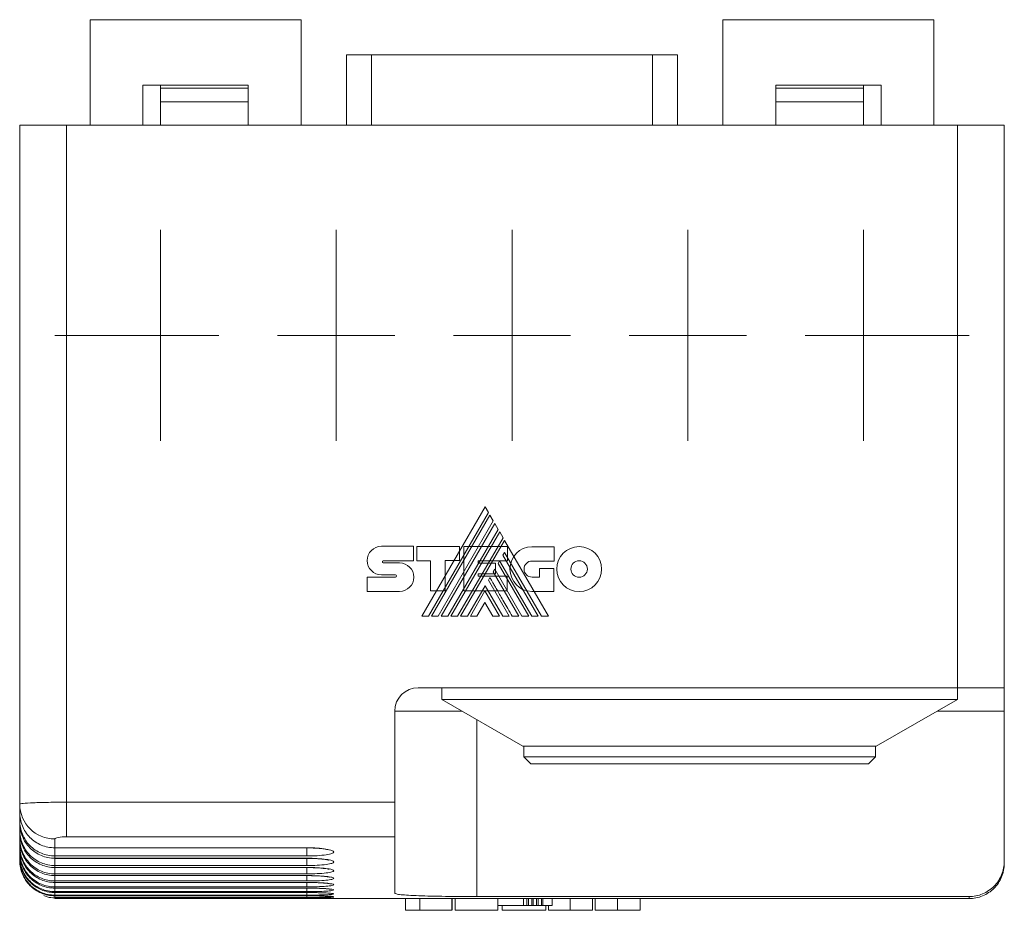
# Model space of a CAD drawing. Header units: millimetres. Extents: x 20 to 193, y 78 to 211.
# Tile 1 of 8: x 84 to 126, y 78 to 116. Entities that reach past the tile are written whole.
import ezdxf

# ---------------------------------------------------------------- set-up
doc = ezdxf.new("R2010")
doc.units = ezdxf.units.MM
doc.layers.add('___VS___', color=7, linetype='Continuous', lineweight=15)

# ---------------------------------------------------------------- blocks, each defined once
blk = doc.blocks.new('SW_CENTERMARKSYMBOL_2')
at = {"layer": '___VS___', "color": 0}
for p, q in [((-7.5, 2.5), (-7.5, 4.5)), ((0, 2.5), (0, 4.5)), ((7.5, 2.5), (7.5, 4.5)), ((15, 2.5), (15, 4.5)), ((22.5, 2.5), (22.5, 4.5)), ((-7.5, 0), (-7.5, 2.5)), ((0, 0), (0, 2.5)), ((7.5, 0), (7.5, 2.5)), ((15, 0), (15, 2.5)), ((22.5, 0), (22.5, 2.5)), ((-10, 0), (-12, 0)), ((-7.5, 0), (-10, 0)), ((-7.5, 0), (-7.5, -2.5)), ((-7.5, 0), (-5, 0)), ((0, 0), (-2.5, 0)), ((0, 0), (0, -2.5)), ((0, 0), (2.5, 0)), ((7.5, 0), (5, 0)), ((7.5, 0), (7.5, -2.5)), ((7.5, 0), (10, 0)), ((15, 0), (12.5, 0)), ((15, 0), (15, -2.5)), ((15, 0), (17.5, 0)), ((22.5, 0), (20, 0)), ((22.5, 0), (22.5, -2.5)), ((22.5, 0), (25, 0)), ((25, 0), (27, 0)), ((-7.5, -2.5), (-7.5, -4.5)), ((0, -2.5), (0, -4.5)), ((7.5, -2.5), (7.5, -4.5)), ((15, -2.5), (15, -4.5)), ((22.5, -2.5), (22.5, -4.5))]:
    blk.add_line(p, q, dxfattribs=at)

msp = doc.modelspace()

# ---------------------------------------------------------------- linework, layer by layer
at = {"color": 7, "linetype": 'Continuous', "lineweight": 15}
for p, q in [((87.001, 115.735), (87.001, 111.235)), ((96.001, 115.735), (87.001, 115.735)), ((96.001, 115.735), (96.001, 111.235)), ((114.001, 115.735), (114.001, 111.235)), ((114.001, 115.735), (123.001, 115.735)), ((123.001, 115.735), (123.001, 111.235)), ((97.943, 114.235), (97.943, 111.235)), ((97.943, 114.235), (99.012, 114.235)), ((99.012, 114.235), (99.012, 111.235)), ((99.012, 114.235), (110.99, 114.235)), ((110.99, 114.235), (110.99, 111.235)), ((110.99, 114.235), (112.059, 114.235)), ((112.059, 114.235), (112.059, 111.235)), ((89.251, 112.935), (89.251, 111.235)), ((93.751, 112.935), (89.251, 112.935)), ((90.001, 112.935), (90.001, 112.813)), ((90.001, 112.813), (93.751, 112.813)), ((90.001, 112.813), (90.001, 112.235)), ((93.751, 111.235), (93.751, 112.935)), ((120.751, 112.935), (116.251, 112.935)), ((116.251, 112.935), (116.251, 111.235)), ((116.251, 112.813), (120.001, 112.813)), ((120.001, 112.935), (120.001, 112.813)), ((120.001, 112.813), (120.001, 112.235)), ((120.751, 111.235), (120.751, 112.935)), ((90.001, 112.235), (93.751, 112.235)), ((90.001, 112.235), (90.001, 111.235)), ((116.251, 112.235), (120.001, 112.235)), ((120.001, 112.235), (120.001, 111.235)), ((84.001, 82.262), (84.001, 111.235)), ((84.001, 111.235), (86.001, 111.235)), ((86.001, 111.235), (86.001, 82.349)), ((124.001, 111.235), (86.001, 111.235)), ((124.001, 87.235), (124.001, 111.235)), ((124.001, 111.235), (126.001, 111.235)), ((126.001, 111.235), (126.001, 87.235)), ((101.001, 87.235), (124.001, 87.235)), ((102.001, 87.235), (102.001, 86.735)), ((124.001, 86.735), (124.001, 87.235)), ((126.001, 87.235), (124.001, 87.235)), ((126.001, 87.235), (126.001, 86.235)), ((102.001, 86.735), (105.465, 84.735)), ((102.001, 86.735), (124.001, 86.735)), ((120.537, 84.735), (124.001, 86.735)), ((100.001, 86.235), (100.001, 82.349)), ((126.001, 79.823), (126.001, 86.235)), ((120.537, 84.735), (105.465, 84.735)), ((105.501, 84.735), (105.501, 84.285)), ((120.501, 84.285), (120.501, 84.735)), ((105.501, 84.285), (105.801, 83.985)), ((105.501, 84.285), (120.501, 84.285)), ((120.201, 83.985), (120.501, 84.285)), ((120.201, 83.985), (105.801, 83.985)), ((86.001, 82.349), (100.001, 82.349)), ((86.001, 82.349), (86.001, 80.871)), ((100.001, 82.349), (100.001, 80.871)), ((84.001, 81.913), (84.001, 82.262)), ((84.001, 81.561), (84.001, 81.913)), ((84.001, 81.464), (84.001, 81.561)), ((84.001, 81.152), (84.001, 81.464)), ((84.001, 81.067), (84.001, 81.152)), ((84.001, 80.796), (84.001, 81.067)), ((84.001, 80.721), (84.001, 80.796)), ((84.001, 80.49), (84.001, 80.721)), ((85.501, 80.784), (85.501, 80.404)), ((100.001, 80.871), (86.001, 80.871)), ((100.001, 78.467), (100.001, 80.871)), ((84.001, 80.427), (84.001, 80.49)), ((84.001, 80.237), (84.001, 80.427)), ((84.001, 80.185), (84.001, 80.237)), ((85.501, 80.404), (96.251, 80.404)), ((85.501, 80.399), (85.501, 80.404)), ((85.501, 80.399), (96.251, 80.399)), ((84.001, 80.035), (84.001, 80.185)), ((84.001, 79.995), (84.001, 80.035)), ((84.001, 79.995), (84.008, 79.911)), ((84.001, 79.885), (84.001, 79.995)), ((84.001, 79.857), (84.001, 79.885)), ((84.001, 79.786), (84.001, 79.857)), ((85.501, 80.053), (85.501, 79.957)), ((96.251, 80.053), (85.501, 80.053)), ((85.501, 79.957), (96.251, 79.957)), ((85.501, 79.953), (85.501, 79.957)), ((85.501, 79.953), (96.251, 79.953)), ((126.001, 79.823), (126.001, 79.736)), ((84.001, 79.771), (84.001, 79.786)), ((84.001, 79.74), (84.001, 79.771)), ((84.001, 79.736), (84.001, 79.74)), ((85.501, 79.647), (85.501, 79.561)), ((96.251, 79.647), (85.501, 79.647)), ((85.501, 79.561), (96.251, 79.561)), ((85.501, 79.558), (85.501, 79.561)), ((85.501, 79.558), (96.251, 79.558)), ((85.501, 79.291), (85.501, 79.217)), ((96.251, 79.291), (85.501, 79.291)), ((85.501, 79.217), (96.251, 79.217)), ((85.501, 79.215), (85.501, 79.217)), ((85.501, 79.215), (96.251, 79.215)), ((85.501, 78.987), (85.501, 78.925)), ((96.251, 78.987), (85.501, 78.987)), ((96.251, 79.217), (96.251, 79.215)), ((85.501, 78.925), (96.251, 78.925)), ((85.501, 78.923), (85.501, 78.925)), ((85.501, 78.923), (96.251, 78.923)), ((85.501, 78.735), (85.501, 78.684)), ((96.251, 78.735), (85.501, 78.735)), ((85.501, 78.684), (96.251, 78.684)), ((85.501, 78.683), (85.501, 78.684)), ((85.501, 78.683), (96.251, 78.683)), ((96.251, 78.925), (96.251, 78.923)), ((96.251, 78.684), (96.251, 78.683)), ((85.501, 78.534), (85.501, 78.494)), ((96.251, 78.534), (85.501, 78.534)), ((85.501, 78.494), (96.251, 78.494)), ((85.501, 78.494), (96.251, 78.494)), ((85.501, 78.494), (85.501, 78.494)), ((85.501, 78.384), (85.501, 78.357)), ((96.251, 78.384), (85.501, 78.384)), ((85.501, 78.357), (96.251, 78.357)), ((85.501, 78.356), (85.501, 78.357)), ((85.501, 78.356), (96.251, 78.356)), ((85.501, 78.286), (85.501, 78.271)), ((96.251, 78.286), (85.501, 78.286)), ((85.501, 78.271), (96.251, 78.271)), ((85.501, 78.24), (85.501, 78.236)), ((96.251, 78.24), (85.501, 78.24)), ((85.501, 78.236), (96.251, 78.236)), ((96.251, 78.494), (96.251, 78.494)), ((96.251, 78.357), (96.251, 78.356)), ((97.184, 78.235), (100.539, 78.235)), ((100.462, 77.735), (100.462, 78.235)), ((101.067, 77.735), (101.067, 78.235)), ((102.441, 78.235), (101.067, 78.235)), ((102.441, 78.235), (102.574, 78.235)), ((102.441, 77.735), (102.441, 78.235)), ((102.45, 77.735), (102.45, 78.235)), ((102.574, 77.735), (102.574, 78.235)), ((104.4, 78.235), (102.574, 78.235)), ((124.501, 78.322), (103.501, 78.322)), ((105.49, 78.235), (104.4, 78.235)), ((104.4, 77.735), (104.4, 78.235)), ((105.49, 77.935), (105.49, 78.235)), ((105.636, 78.235), (105.49, 78.235)), ((105.636, 77.935), (105.636, 78.235)), ((105.7, 78.235), (105.636, 78.235)), ((105.7, 77.935), (105.7, 78.235)), ((105.843, 78.235), (105.7, 78.235)), ((105.843, 77.935), (105.843, 78.235)), ((105.906, 78.235), (105.843, 78.235)), ((105.906, 77.935), (105.906, 78.235)), ((106.05, 78.235), (105.906, 78.235)), ((106.05, 77.935), (106.05, 78.235)), ((106.114, 78.235), (106.05, 78.235)), ((106.114, 77.935), (106.114, 78.235)), ((106.259, 78.235), (106.114, 78.235)), ((106.259, 77.935), (106.259, 78.235)), ((106.321, 78.235), (106.259, 78.235)), ((106.321, 77.935), (106.321, 78.235)), ((106.647, 78.235), (106.321, 78.235)), ((106.647, 78.235), (107.483, 78.235)), ((106.716, 78.235), (106.716, 77.935)), ((107.483, 77.735), (107.483, 78.235)), ((108.438, 78.235), (107.483, 78.235)), ((108.438, 78.235), (109.461, 78.235)), ((108.438, 77.735), (108.438, 78.235)), ((108.545, 77.735), (108.545, 78.235)), ((109.504, 77.735), (109.504, 78.235)), ((110.2, 78.235), (112.824, 78.235)), ((110.462, 77.735), (110.462, 78.235)), ((113.751, 78.236), (124.501, 78.236)), ((124.501, 78.236), (124.501, 78.322)), ((102.441, 77.735), (101.067, 77.735)), ((104.4, 77.735), (102.574, 77.735)), ((105.49, 77.935), (104.4, 77.935)), ((104.583, 77.735), (104.583, 77.935)), ((106.444, 77.735), (104.583, 77.735)), ((105.636, 77.935), (105.49, 77.935)), ((105.7, 77.935), (105.636, 77.935)), ((105.843, 77.935), (105.7, 77.935)), ((105.906, 77.935), (105.843, 77.935)), ((106.05, 77.935), (105.906, 77.935)), ((106.114, 77.935), (106.05, 77.935)), ((106.259, 77.935), (106.114, 77.935)), ((106.321, 77.935), (106.259, 77.935)), ((106.716, 77.935), (106.321, 77.935)), ((106.444, 77.735), (106.444, 77.935)), ((106.554, 77.735), (106.554, 77.935)), ((108.438, 77.735), (107.483, 77.735))]:
    msp.add_line(p, q, dxfattribs=at)
at = {"color": 8, "linetype": 'Continuous', "lineweight": 15}
for p, q in [((102.867, 86.235), (100.001, 86.235)), ((126.001, 86.235), (123.135, 86.235)), ((103.501, 85.869), (103.501, 78.322)), ((85.501, 80.053), (85.501, 80.399)), ((96.251, 80.404), (96.251, 80.399)), ((96.251, 80.053), (96.251, 80.399)), ((85.501, 79.647), (85.501, 79.957)), ((96.251, 79.957), (96.251, 79.953)), ((96.251, 79.647), (96.251, 79.953)), ((85.501, 79.291), (85.501, 79.558)), ((96.251, 79.561), (96.251, 79.558)), ((96.251, 79.291), (96.251, 79.558)), ((85.501, 78.987), (85.501, 79.214)), ((96.251, 78.987), (96.251, 79.215)), ((85.501, 78.735), (85.501, 78.923)), ((85.501, 78.534), (85.501, 78.683)), ((96.251, 78.735), (96.251, 78.923)), ((96.251, 78.534), (96.251, 78.683)), ((85.501, 78.384), (85.501, 78.494)), ((85.501, 78.286), (85.501, 78.356)), ((85.501, 78.24), (85.501, 78.271)), ((96.251, 78.384), (96.251, 78.494)), ((96.251, 78.286), (96.251, 78.356)), ((96.251, 78.24), (96.251, 78.271))]:
    msp.add_line(p, q, dxfattribs=at)
at = {"color": 7, "linetype": 'Continuous', "lineweight": 15}
for centre, radius, start, end in [((101.001, 86.235), 1, 90, 180), ((85.49, 82.273), 1.489, 180.4233, 270.4171)]:
    msp.add_arc(centre, radius, start, end, dxfattribs=at)
for points, knots in [([(86.001, 82.349), (85.869, 82.349), (85.739, 82.348), (85.483, 82.346), (85.356, 82.344), (85.114, 82.34), (84.999, 82.337), (84.782, 82.331), (84.679, 82.327), (84.402, 82.315), (84.253, 82.305), (84.054, 82.285), (84.001, 82.273), (84.001, 82.262)], [0, 0, 0, 0, 0.125, 0.125, 0.25, 0.25, 0.375, 0.375, 0.5, 0.5, 0.75, 0.75, 1, 1, 1, 1]), ([(84.001, 81.913), (84.001, 81.813), (84.011, 81.716), (84.048, 81.524), (84.077, 81.428), (84.152, 81.246), (84.198, 81.159), (84.306, 80.995), (84.369, 80.918), (84.576, 80.708), (84.743, 80.596), (85.105, 80.444), (85.302, 80.404), (85.501, 80.404)], [0, 0, 0, 0, 0.125, 0.125, 0.25, 0.25, 0.375, 0.375, 0.5, 0.5, 0.75, 0.75, 1, 1, 1, 1]), ([(85.501, 80.053), (85.402, 80.053), (85.304, 80.063), (85.112, 80.101), (85.016, 80.131), (84.835, 80.207), (84.748, 80.253), (84.585, 80.363), (84.508, 80.426), (84.301, 80.635), (84.19, 80.803), (84.04, 81.165), (84.001, 81.362), (84.001, 81.561)], [0, 0, 0, 0, 0.125, 0.125, 0.25, 0.25, 0.375, 0.375, 0.5, 0.5, 0.75, 0.75, 1, 1, 1, 1]), ([(84.001, 81.464), (84.001, 81.365), (84.011, 81.267), (84.048, 81.075), (84.077, 80.98), (84.152, 80.797), (84.198, 80.711), (84.306, 80.547), (84.369, 80.47), (84.577, 80.261), (84.744, 80.148), (85.105, 79.997), (85.302, 79.957), (85.501, 79.957)], [0, 0, 0, 0, 0.125, 0.125, 0.25, 0.25, 0.375, 0.375, 0.5, 0.5, 0.75, 0.75, 1, 1, 1, 1]), ([(85.501, 79.647), (85.402, 79.647), (85.304, 79.657), (85.112, 79.695), (85.017, 79.724), (84.835, 79.8), (84.749, 79.846), (84.586, 79.955), (84.509, 80.019), (84.301, 80.227), (84.19, 80.395), (84.041, 80.757), (84.001, 80.954), (84.001, 81.152)], [0, 0, 0, 0, 0.125, 0.125, 0.25, 0.25, 0.375, 0.375, 0.5, 0.5, 0.75, 0.75, 1, 1, 1, 1]), ([(84.001, 81.067), (84.001, 80.967), (84.011, 80.87), (84.048, 80.678), (84.077, 80.583), (84.152, 80.401), (84.198, 80.314), (84.306, 80.151), (84.37, 80.073), (84.577, 79.865), (84.744, 79.752), (85.105, 79.601), (85.302, 79.561), (85.501, 79.561)], [0, 0, 0, 0, 0.125, 0.125, 0.25, 0.25, 0.375, 0.375, 0.5, 0.5, 0.75, 0.75, 1, 1, 1, 1]), ([(85.501, 79.291), (85.402, 79.291), (85.304, 79.301), (85.112, 79.339), (85.017, 79.368), (84.835, 79.444), (84.749, 79.49), (84.586, 79.6), (84.509, 79.663), (84.302, 79.871), (84.19, 80.039), (84.041, 80.4), (84.001, 80.597), (84.001, 80.796)], [0, 0, 0, 0, 0.125, 0.125, 0.25, 0.25, 0.375, 0.375, 0.5, 0.5, 0.75, 0.75, 1, 1, 1, 1]), ([(84.001, 80.721), (84.001, 80.622), (84.011, 80.524), (84.049, 80.333), (84.077, 80.237), (84.152, 80.055), (84.198, 79.969), (84.307, 79.806), (84.37, 79.728), (84.577, 79.52), (84.744, 79.408), (85.105, 79.257), (85.303, 79.217), (85.501, 79.217)], [0, 0, 0, 0, 0.125, 0.125, 0.25, 0.25, 0.375, 0.375, 0.5, 0.5, 0.75, 0.75, 1, 1, 1, 1]), ([(85.501, 80.784), (85.501, 80.806), (85.554, 80.829), (85.737, 80.862), (85.867, 80.871), (86.001, 80.871)], [0, 0, 0, 0, 0.5, 0.5, 1, 1, 1, 1]), ([(85.501, 78.987), (85.402, 78.987), (85.304, 78.997), (85.112, 79.035), (85.017, 79.064), (84.835, 79.14), (84.749, 79.186), (84.586, 79.295), (84.509, 79.359), (84.302, 79.566), (84.19, 79.734), (84.041, 80.095), (84.001, 80.292), (84.001, 80.49)], [0, 0, 0, 0, 0.125, 0.125, 0.25, 0.25, 0.375, 0.375, 0.5, 0.5, 0.75, 0.75, 1, 1, 1, 1]), ([(84.001, 80.427), (84.001, 80.328), (84.011, 80.231), (84.049, 80.039), (84.077, 79.944), (84.152, 79.762), (84.198, 79.676), (84.307, 79.512), (84.37, 79.435), (84.578, 79.227), (84.745, 79.115), (85.106, 78.965), (85.303, 78.925), (85.501, 78.925)], [0, 0, 0, 0, 0.125, 0.125, 0.25, 0.25, 0.375, 0.375, 0.5, 0.5, 0.75, 0.75, 1, 1, 1, 1]), ([(85.501, 78.735), (85.402, 78.735), (85.304, 78.744), (85.113, 78.783), (85.017, 78.812), (84.836, 78.887), (84.75, 78.933), (84.587, 79.042), (84.509, 79.105), (84.302, 79.313), (84.19, 79.481), (84.041, 79.842), (84.001, 80.039), (84.001, 80.237)], [0, 0, 0, 0, 0.125, 0.125, 0.25, 0.25, 0.375, 0.375, 0.5, 0.5, 0.75, 0.75, 1, 1, 1, 1]), ([(96.251, 80.404), (96.404, 80.404), (96.554, 80.399), (96.834, 80.38), (96.961, 80.367), (97.172, 80.333), (97.257, 80.313), (97.371, 80.271), (97.401, 80.247), (97.401, 80.202), (97.372, 80.179), (97.258, 80.138), (97.174, 80.119), (96.961, 80.087), (96.834, 80.075), (96.554, 80.058), (96.404, 80.053), (96.251, 80.053)], [0, 0, 0, 0, 0.125, 0.125, 0.25, 0.25, 0.375, 0.375, 0.5, 0.5, 0.625, 0.625, 0.75, 0.75, 0.875, 0.875, 1, 1, 1, 1]), ([(96.251, 80.398), (96.271, 80.398), (96.383, 80.4), (96.588, 80.392), (96.838, 80.374), (97.029, 80.348), (97.138, 80.326), (97.181, 80.309), (97.173, 80.313), (97.173, 80.313)], [0, 0, 0, 0, 0.044983, 0.25927, 0.473049, 0.682493, 0.850423, 0.985569, 1, 1, 1, 1]), ([(84.001, 80.185), (84.001, 80.086), (84.011, 79.989), (84.049, 79.797), (84.077, 79.702), (84.153, 79.52), (84.198, 79.434), (84.307, 79.271), (84.37, 79.193), (84.578, 78.986), (84.745, 78.874), (85.106, 78.723), (85.303, 78.684), (85.501, 78.684)], [0, 0, 0, 0, 0.125, 0.125, 0.25, 0.25, 0.375, 0.375, 0.5, 0.5, 0.75, 0.75, 1, 1, 1, 1]), ([(85.501, 78.534), (85.402, 78.534), (85.304, 78.543), (85.113, 78.581), (85.017, 78.61), (84.836, 78.686), (84.75, 78.732), (84.587, 78.841), (84.51, 78.904), (84.302, 79.112), (84.19, 79.279), (84.041, 79.64), (84.001, 79.837), (84.001, 80.035)], [0, 0, 0, 0, 0.125, 0.125, 0.25, 0.25, 0.375, 0.375, 0.5, 0.5, 0.75, 0.75, 1, 1, 1, 1]), ([(85.501, 78.384), (85.402, 78.384), (85.304, 78.394), (85.113, 78.432), (85.018, 78.461), (84.836, 78.536), (84.75, 78.582), (84.587, 78.691), (84.51, 78.754), (84.302, 78.962), (84.19, 79.129), (84.041, 79.49), (84.001, 79.686), (84.001, 79.885)], [0, 0, 0, 0, 0.125, 0.125, 0.25, 0.25, 0.375, 0.375, 0.5, 0.5, 0.75, 0.75, 1, 1, 1, 1]), ([(84.001, 79.857), (84.001, 79.758), (84.011, 79.661), (84.049, 79.469), (84.077, 79.374), (84.153, 79.192), (84.199, 79.106), (84.307, 78.943), (84.371, 78.866), (84.578, 78.658), (84.745, 78.546), (85.106, 78.396), (85.303, 78.357), (85.501, 78.357)], [0, 0, 0, 0, 0.125, 0.125, 0.25, 0.25, 0.375, 0.375, 0.5, 0.5, 0.75, 0.75, 1, 1, 1, 1]), ([(84.013, 79.852), (84.015, 79.817), (84.023, 79.696), (84.08, 79.498), (84.182, 79.264), (84.323, 79.054), (84.499, 78.868), (84.702, 78.717), (84.929, 78.6), (85.143, 78.533), (85.336, 78.499), (85.446, 78.496), (85.501, 78.494)], [0, 0, 0, 0, 0.047741, 0.163931, 0.276861, 0.393074, 0.505951, 0.622111, 0.734852, 0.850869, 0.924982, 1, 1, 1, 1]), ([(96.251, 79.957), (96.404, 79.957), (96.554, 79.953), (96.833, 79.936), (96.961, 79.924), (97.172, 79.894), (97.257, 79.877), (97.371, 79.839), (97.401, 79.818), (97.401, 79.778), (97.372, 79.758), (97.258, 79.721), (97.174, 79.705), (96.96, 79.677), (96.834, 79.666), (96.554, 79.651), (96.404, 79.647), (96.251, 79.647)], [0, 0, 0, 0, 0.125, 0.125, 0.25, 0.25, 0.375, 0.375, 0.5, 0.5, 0.625, 0.625, 0.75, 0.75, 0.875, 0.875, 1, 1, 1, 1]), ([(96.251, 79.952), (96.271, 79.952), (96.384, 79.954), (96.591, 79.946), (96.843, 79.93), (97.037, 79.907), (97.149, 79.887), (97.195, 79.871), (97.188, 79.874), (97.188, 79.875)], [0, 0, 0, 0, 0.044516, 0.257243, 0.469513, 0.677824, 0.845987, 0.980077, 1, 1, 1, 1]), ([(124.501, 78.322), (124.6, 78.322), (124.697, 78.332), (124.889, 78.37), (124.984, 78.399), (125.166, 78.474), (125.252, 78.52), (125.415, 78.629), (125.492, 78.692), (125.7, 78.9), (125.811, 79.067), (125.961, 79.428), (126.001, 79.625), (126.001, 79.823)], [0, 0, 0, 0, 0.125, 0.125, 0.25, 0.25, 0.375, 0.375, 0.5, 0.5, 0.75, 0.75, 1, 1, 1, 1]), ([(96.251, 79.561), (96.404, 79.561), (96.553, 79.558), (96.832, 79.543), (96.96, 79.533), (97.172, 79.507), (97.257, 79.491), (97.371, 79.458), (97.401, 79.44), (97.401, 79.405), (97.372, 79.388), (97.257, 79.356), (97.174, 79.341), (96.96, 79.317), (96.833, 79.308), (96.554, 79.295), (96.404, 79.291), (96.251, 79.291)], [0, 0, 0, 0, 0.125, 0.125, 0.25, 0.25, 0.375, 0.375, 0.5, 0.5, 0.625, 0.625, 0.75, 0.75, 0.875, 0.875, 1, 1, 1, 1]), ([(96.251, 79.557), (96.271, 79.558), (96.385, 79.559), (96.593, 79.553), (96.848, 79.538), (97.045, 79.517), (97.162, 79.499), (97.21, 79.485), (97.204, 79.487), (97.204, 79.487)], [0, 0, 0, 0, 0.044016, 0.254835, 0.465257, 0.672161, 0.840776, 0.974149, 1, 1, 1, 1]), ([(124.501, 78.236), (124.6, 78.236), (124.697, 78.246), (124.889, 78.284), (124.984, 78.313), (125.166, 78.388), (125.252, 78.434), (125.415, 78.543), (125.492, 78.606), (125.7, 78.813), (125.811, 78.981), (125.961, 79.341), (126.001, 79.538), (126.001, 79.736)], [0, 0, 0, 0, 0.125, 0.125, 0.25, 0.25, 0.375, 0.375, 0.5, 0.5, 0.75, 0.75, 1, 1, 1, 1]), ([(96.251, 79.217), (96.403, 79.217), (96.553, 79.214), (96.832, 79.202), (96.96, 79.193), (97.171, 79.17), (97.257, 79.157), (97.371, 79.129), (97.401, 79.113), (97.401, 79.084), (97.372, 79.069), (97.257, 79.042), (97.173, 79.03), (96.959, 79.009), (96.833, 79.001), (96.553, 78.99), (96.403, 78.987), (96.251, 78.987)], [0, 0, 0, 0, 0.125, 0.125, 0.25, 0.25, 0.375, 0.375, 0.5, 0.5, 0.625, 0.625, 0.75, 0.75, 0.875, 0.875, 1, 1, 1, 1]), ([(96.251, 79.214), (96.271, 79.214), (96.386, 79.216), (96.596, 79.21), (96.853, 79.198), (97.054, 79.179), (97.175, 79.163), (97.226, 79.15), (97.222, 79.151), (97.221, 79.152)], [0, 0, 0, 0, 0.043473, 0.251994, 0.460187, 0.665361, 0.834635, 0.967818, 1, 1, 1, 1]), ([(96.251, 78.925), (96.403, 78.925), (96.553, 78.922), (96.832, 78.912), (96.959, 78.904), (97.171, 78.885), (97.256, 78.874), (97.371, 78.851), (97.401, 78.838), (97.401, 78.814), (97.372, 78.801), (97.257, 78.779), (97.173, 78.769), (96.959, 78.752), (96.832, 78.746), (96.553, 78.737), (96.403, 78.735), (96.251, 78.735)], [0, 0, 0, 0, 0.125, 0.125, 0.25, 0.25, 0.375, 0.375, 0.5, 0.5, 0.625, 0.625, 0.75, 0.75, 0.875, 0.875, 1, 1, 1, 1]), ([(96.251, 78.922), (96.271, 78.923), (96.387, 78.924), (96.598, 78.919), (96.858, 78.908), (97.062, 78.893), (97.188, 78.879), (97.244, 78.867), (97.241, 78.868), (97.24, 78.868)], [0, 0, 0, 0, 0.042871, 0.248639, 0.454153, 0.657199, 0.827303, 0.960995, 1, 1, 1, 1]), ([(96.251, 78.684), (96.403, 78.684), (96.553, 78.681), (96.831, 78.673), (96.959, 78.667), (97.171, 78.652), (97.256, 78.643), (97.371, 78.625), (97.401, 78.615), (97.401, 78.595), (97.371, 78.585), (97.257, 78.568), (97.173, 78.56), (96.958, 78.547), (96.832, 78.542), (96.553, 78.535), (96.403, 78.534), (96.251, 78.534)], [0, 0, 0, 0, 0.125, 0.125, 0.25, 0.25, 0.375, 0.375, 0.5, 0.5, 0.625, 0.625, 0.75, 0.75, 0.875, 0.875, 1, 1, 1, 1]), ([(96.251, 78.682), (96.271, 78.682), (96.388, 78.683), (96.601, 78.679), (96.863, 78.671), (97.071, 78.658), (97.202, 78.646), (97.263, 78.636), (97.262, 78.636), (97.261, 78.636)], [0, 0, 0, 0, 0.042185, 0.244622, 0.446899, 0.647301, 0.818331, 0.953519, 1, 1, 1, 1]), ([(85.027, 78.367), (85.075, 78.345), (85.223, 78.276), (85.389, 78.273), (85.501, 78.271)], [0, 0, 0, 0, 0.321652, 1, 1, 1, 1]), ([(96.251, 78.493), (96.271, 78.493), (96.389, 78.494), (96.603, 78.491), (96.868, 78.485), (97.081, 78.475), (97.218, 78.465), (97.284, 78.457), (97.285, 78.457), (97.285, 78.457)], [0, 0, 0, 0, 0.041373, 0.239729, 0.438025, 0.635073, 0.806964, 0.945153, 1, 1, 1, 1]), ([(96.251, 78.494), (96.403, 78.494), (96.552, 78.493), (96.831, 78.486), (96.959, 78.482), (97.171, 78.471), (97.256, 78.464), (97.371, 78.45), (97.401, 78.442), (97.401, 78.428), (97.371, 78.421), (97.257, 78.408), (97.173, 78.403), (96.958, 78.394), (96.832, 78.39), (96.553, 78.385), (96.403, 78.384), (96.251, 78.384)], [0, 0, 0, 0, 0.125, 0.125, 0.25, 0.25, 0.375, 0.375, 0.5, 0.5, 0.625, 0.625, 0.75, 0.75, 0.875, 0.875, 1, 1, 1, 1]), ([(96.251, 78.357), (96.403, 78.357), (96.552, 78.355), (96.831, 78.351), (96.959, 78.348), (97.171, 78.341), (97.256, 78.336), (97.371, 78.327), (97.401, 78.322), (97.401, 78.313), (97.371, 78.308), (97.257, 78.301), (97.172, 78.297), (96.958, 78.292), (96.832, 78.29), (96.553, 78.287), (96.403, 78.286), (96.251, 78.286)], [0, 0, 0, 0, 0.125, 0.125, 0.25, 0.25, 0.375, 0.375, 0.5, 0.5, 0.625, 0.625, 0.75, 0.75, 0.875, 0.875, 1, 1, 1, 1]), ([(96.251, 78.356), (96.271, 78.356), (96.39, 78.356), (96.606, 78.354), (96.873, 78.35), (97.097, 78.343), (97.241, 78.336), (97.311, 78.33), (97.312, 78.33), (97.313, 78.33)], [0, 0, 0, 0, 0.040353, 0.233496, 0.42668, 0.619265, 0.808944, 0.946265, 1, 1, 1, 1]), ([(96.251, 78.271), (96.379, 78.27), (96.636, 78.27), (96.944, 78.266), (97.071, 78.264), (97.118, 78.263)], [0, 0, 0, 0, 0.387208, 0.774598, 1, 1, 1, 1]), ([(96.251, 78.236), (96.38, 78.236), (96.637, 78.236), (96.971, 78.236), (97.117, 78.236), (97.184, 78.236)], [0, 0, 0, 0, 0.352591, 0.705349, 1, 1, 1, 1]), ([(97.118, 78.263), (97.169, 78.262), (97.267, 78.26), (97.339, 78.256), (97.346, 78.256), (97.348, 78.256)], [0, 0, 0, 0, 0.418661, 0.812589, 1, 1, 1, 1]), ([(103.501, 78.322), (103.27, 78.322), (103.042, 78.323), (102.595, 78.325), (102.373, 78.328), (101.949, 78.333), (101.748, 78.337), (101.368, 78.346), (101.188, 78.351), (100.865, 78.363), (100.72, 78.37), (100.464, 78.385), (100.355, 78.394), (100.181, 78.412), (100.114, 78.422), (100.024, 78.444), (100.001, 78.455), (100.001, 78.467)], [0, 0, 0, 0, 0.125, 0.125, 0.25, 0.25, 0.375, 0.375, 0.5, 0.5, 0.625, 0.625, 0.75, 0.75, 0.875, 0.875, 1, 1, 1, 1]), ([(112.824, 78.236), (112.861, 78.236), (112.968, 78.236), (113.252, 78.236), (113.541, 78.236), (113.711, 78.236), (113.751, 78.236)], [0, 0, 0, 0, 0.184657, 0.537213, 0.889565, 1, 1, 1, 1])]:
    msp.add_open_spline(points, degree=3, knots=knots, dxfattribs=at)
at = {"color": 8, "linetype": 'Continuous', "lineweight": 15}
msp.add_open_spline([(97.328, 78.257), (97.344, 78.256), (97.414, 78.253), (97.41, 78.249), (97.306, 78.245), (97.075, 78.242), (96.753, 78.24), (96.46, 78.24), (96.291, 78.24), (96.251, 78.24)], degree=3, knots=[0, 0, 0, 0, 0.054379, 0.232543, 0.41067, 0.588674, 0.766532, 0.944279, 1, 1, 1, 1], dxfattribs=at)
at = {"color": 7, "linetype": 'Continuous', "lineweight": 15}
for points in [[(101.067, 78.235), (100.733, 78.235), (100.462, 78.235), (100.462, 78.235)], [(107.483, 78.235), (107.165, 78.235), (106.884, 78.235), (106.716, 78.235)], [(109.504, 78.235), (108.975, 78.235), (108.545, 78.235), (108.545, 78.235)], [(110.462, 78.235), (110.462, 78.235), (110.033, 78.235), (109.504, 78.235)], [(101.067, 77.735), (100.733, 77.735), (100.462, 77.735), (100.462, 77.735)], [(107.483, 77.735), (106.97, 77.735), (106.554, 77.735), (106.554, 77.735)], [(109.504, 77.735), (108.975, 77.735), (108.545, 77.735), (108.545, 77.735)], [(110.462, 77.735), (110.462, 77.735), (110.033, 77.735), (109.504, 77.735)]]:
    msp.add_open_spline(points, degree=3, dxfattribs=at)
at = {"layer": '___VS___', "color": 179, "lineweight": 0}
for p, q in [((103.852, 94.957), (101.148, 90.279)), ((103.997, 94.708), (103.852, 94.957)), ((101.441, 90.279), (103.997, 94.708)), ((104.062, 94.595), (101.57, 90.279)), ((104.204, 94.349), (104.062, 94.595)), ((101.855, 90.279), (104.204, 94.349)), ((104.268, 94.238), (101.985, 90.279)), ((104.412, 93.99), (104.268, 94.238)), ((102.267, 90.279), (104.412, 93.99)), ((104.476, 93.88), (102.396, 90.279)), ((104.62, 93.627), (104.476, 93.88)), ((99.428, 93.266), (100.803, 93.266)), ((100.803, 93.266), (100.803, 92.65)), ((100.935, 92.65), (100.935, 93.263)), ((100.935, 93.263), (102.761, 93.263)), ((102.681, 90.279), (104.62, 93.627)), ((102.761, 93.263), (102.761, 92.655)), ((104.683, 93.519), (102.811, 90.279)), ((102.944, 93.256), (104.805, 93.256)), ((102.944, 91.37), (102.944, 93.256)), ((106.555, 90.279), (104.683, 93.519)), ((104.805, 93.256), (104.805, 92.646)), ((106.799, 93.251), (105.844, 93.251)), ((106.799, 92.639), (106.799, 93.251)), ((104.616, 92.887), (104.687, 93.009)), ((106.124, 90.279), (104.616, 92.887)), ((104.687, 93.009), (106.265, 90.279)), ((100.803, 92.65), (99.509, 92.65)), ((99.509, 92.558), (100.206, 92.558)), ((101.527, 92.65), (100.935, 92.65)), ((101.527, 91.368), (101.527, 92.65)), ((102.761, 92.655), (102.154, 92.655)), ((102.154, 92.655), (102.154, 91.368)), ((104.805, 92.646), (103.562, 92.646)), ((103.562, 92.646), (103.562, 92.546)), ((103.562, 92.546), (104.303, 92.546)), ((104.303, 92.546), (104.303, 92.085)), ((104.409, 92.532), (104.474, 92.644)), ((105.712, 90.279), (104.409, 92.532)), ((104.474, 92.644), (105.842, 90.279)), ((105.857, 92.639), (106.799, 92.639)), ((100.034, 92.05), (99.429, 92.05)), ((104.303, 92.085), (103.562, 92.085)), ((103.562, 92.085), (103.562, 91.993)), ((103.562, 91.993), (104.795, 91.993)), ((104.2, 92.173), (104.267, 92.29)), ((105.296, 90.279), (104.2, 92.173)), ((104.267, 92.29), (105.427, 90.279)), ((104.795, 91.993), (104.795, 91.37)), ((106.779, 92.316), (106.174, 92.316)), ((106.174, 92.316), (106.174, 91.952)), ((106.779, 91.341), (106.779, 92.316)), ((98.826, 91.342), (98.826, 91.951)), ((98.826, 91.951), (100.034, 91.951)), ((103.096, 90.279), (103.851, 91.574)), ((103.851, 91.574), (104.603, 90.279)), ((103.993, 91.819), (104.059, 91.932)), ((104.885, 90.279), (103.993, 91.819)), ((106.174, 91.952), (105.857, 91.952)), ((100.206, 91.342), (98.826, 91.342)), ((102.154, 91.368), (101.527, 91.368)), ((104.795, 91.37), (102.944, 91.37)), ((103.225, 90.279), (103.849, 91.361)), ((103.849, 91.361), (104.473, 90.279)), ((105.844, 91.341), (106.779, 91.341)), ((103.849, 90.867), (103.507, 90.279)), ((104.189, 90.279), (103.849, 90.867)), ((101.148, 90.279), (101.441, 90.279)), ((101.57, 90.279), (101.855, 90.279)), ((101.985, 90.279), (102.267, 90.279)), ((102.396, 90.279), (102.681, 90.279)), ((102.811, 90.279), (103.096, 90.279)), ((103.507, 90.279), (103.225, 90.279)), ((104.473, 90.279), (104.189, 90.279)), ((104.603, 90.279), (104.885, 90.279)), ((105.014, 90.279), (105.296, 90.279)), ((105.427, 90.279), (105.712, 90.279)), ((105.842, 90.279), (106.124, 90.279)), ((106.265, 90.279), (106.555, 90.279))]:
    msp.add_line(p, q, dxfattribs=at)
at = {"layer": '___VS___', "lineweight": 0}
msp.add_line((99.509, 92.558), (99.509, 92.558), dxfattribs=at)
at = {"layer": '___VS___', "color": 179, "lineweight": 0}
for points, degree in [([(98.824, 92.658), (98.824, 92.993), (99.094, 93.266), (99.428, 93.266)], 3), ([(105.844, 93.251), (105.331, 93.251), (104.915, 92.824), (104.915, 92.296)], 3), ([(106.907, 92.296), (106.907, 92.826), (107.336, 93.255), (107.865, 93.255)], 3), ([(107.865, 93.255), (108.394, 93.255), (108.824, 92.826), (108.824, 92.297)], 3), ([(99.429, 92.05), (99.094, 92.05), (98.824, 92.322), (98.824, 92.658)], 3), ([(99.509, 92.65), (99.488, 92.65), (99.47, 92.629), (99.47, 92.604)], 3), ([(99.47, 92.604), (99.47, 92.579), (99.488, 92.558), (99.509, 92.558)], 3), ([(100.206, 92.558), (100.54, 92.558), (100.812, 92.286), (100.812, 91.95)], 3), ([(105.513, 92.295), (105.513, 92.485), (105.667, 92.639), (105.857, 92.639)], 3), ([(107.514, 92.296), (107.514, 92.491), (107.671, 92.648), (107.865, 92.648)], 3), ([(107.865, 92.648), (108.059, 92.648), (108.216, 92.491), (108.216, 92.297)], 3), ([(100.074, 92), (100.074, 92.028), (100.056, 92.05), (100.034, 92.05)], 3), ([(100.034, 91.951), (100.056, 91.951), (100.074, 91.973), (100.074, 92)], 3), ([(104.915, 92.296), (104.915, 91.769), (105.331, 91.341), (105.844, 91.341)], 3), ([(105.857, 91.952), (105.667, 91.952), (105.513, 92.105), (105.513, 92.295)], 3), ([(107.865, 91.338), (107.336, 91.337), (106.907, 91.767), (106.907, 92.296)], 3), ([(107.865, 91.945), (107.671, 91.944), (107.514, 92.102), (107.514, 92.296)], 3), ([(108.824, 92.297), (108.824, 91.767), (108.394, 91.338), (107.865, 91.338)], 3), ([(108.216, 92.297), (108.216, 92.103), (108.059, 91.946), (107.865, 91.945)], 3), ([(100.812, 91.95), (100.812, 91.615), (100.54, 91.342), (100.206, 91.342)], 3), ([(104.059, 91.932), (104.138, 91.79), (105.014, 90.279)], 2)]:
    msp.add_open_spline(points, degree=degree, dxfattribs=at)

# ---------------------------------------------------------------- block references
at = {"layer": '___VS___'}
msp.add_blockref('SW_CENTERMARKSYMBOL_2', (97.501, 102.264), dxfattribs=at)

doc.saveas('drawing.dxf')
